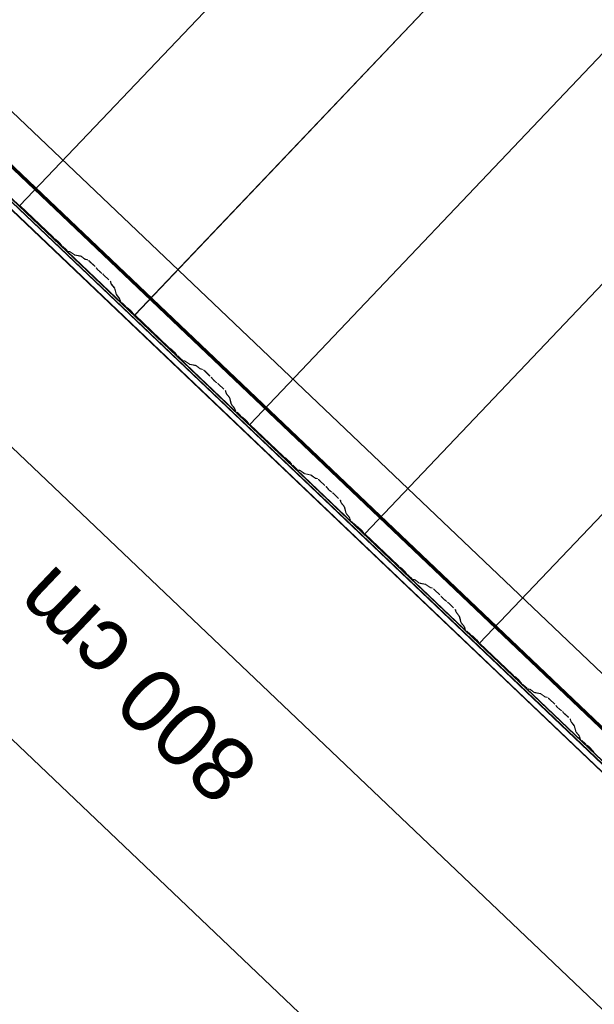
# Model space of a CAD drawing. Header units: metres. Extents: x 32343131.6 to 32343183.7, y 5699223.3 to 5699275.1.
# Tile 41 of 190: x 32343143.2 to 32343144.6, y 5699244.9 to 5699247.2. Entities that reach past the tile are written whole.
import ezdxf

# ---------------------------------------------------------------- set-up
doc = ezdxf.new("R2010")
doc.units = ezdxf.units.M
for name, color, linetype, lineweight in [('0-1', 7, 'Continuous', 5), ('A-ANNO-DIMS', 7, 'Continuous', 9), ('A-ANNO-DIMS-50', 7, 'Continuous', 9)]:
    doc.layers.add(name, color=color, linetype=linetype, lineweight=lineweight)
for name, color, linetype, lineweight, true_color in [('A-ROOF-1', 7, 'Continuous', 5, 0xcccccc), ('E-POWR-CNDT-1', 5, 'Continuous', 70, 0x0000ff), ('S-BEAM-1', 7, 'Continuous', 5, 0xcccccc)]:
    doc.layers.add(name, color=color, linetype=linetype, lineweight=lineweight, true_color=true_color)
doc.styles.add('Arial', font='arial.ttf', dxfattribs={"height": 0.15})
doc.dimstyles.new('Blitzschutz', dxfattribs={"dimscale": 0.3048, "dimtxt": 0.153039, "dimasz": 0.492126, "dimexe": 0.393701, "dimexo": 0.0625, "dimgap": 0.287073, "dimtad": 1, "dimlfac": 100, "dimrnd": 0.01, "dimdsep": 46, "dimtxsty": 'Arial', "dimblk1": 'OBLIQUE', "dimblk2": 'OBLIQUE', "dimsah": 1, "dimcen": 0.09, "dimdle": 0.393701, "dimadec": 0, "dimazin": 0, "dimtfac": 1, "dimtdec": 4, "dimtix": 1, "dimtmove": 0, "dimatfit": 3, "dimfxl": 0.393701, "dimfxlon": 1, "dimtvp": 1, "dimtfill": 1, "dimtolj": 1, "dimtzin": 0, "dimarcsym": 2})

# ---------------------------------------------------------------- blocks, each defined once
blk = doc.blocks.new('Ortgang Hochpunkt - Ortgang Hochpunkt-3544340-TGA_190_LP5_GR_DA-TGA-01_G_')
at = {"layer": 'A-ROOF-1'}
for p, q in [((89.4753, -25.0355), (54.6993, 8.0497)), ((89.3588, -25.1579), (54.5828, 7.9273)), ((54.5837, 7.9281), (89.3597, -25.1571)), ((89.4753, -25.0355), (54.8986, 7.8602)), ((69.0625, -5.8293), (63.2783, -0.3263)), ((69.0591, -5.8251), (63.2827, -0.3295)), ((69.0527, -5.8128), (63.2944, -0.3344)), ((69.0518, -5.8107), (63.2966, -0.3353))]:
    blk.add_line(p, q, dxfattribs=at)
blk = doc.blocks.new('ARC_190_LPX_FM_Stellplätze_rvt-1-TGA_190_LP5_GR_DA-TGA-01_G_')
at = {"layer": 'S-BEAM-1'}
for p, q in [((32343143.2323, 5699246.789), (32343151.4946, 5699255.4735)), ((32343143.2323, 5699246.789), (32343151.4946, 5699255.4735)), ((32343143.2324, 5699246.7891), (32343151.4946, 5699255.4736)), ((32343143.2324, 5699246.7891), (32343151.4946, 5699255.4736)), ((32343143.504, 5699246.5305), (32343151.7662, 5699255.2151)), ((32343143.504, 5699246.5305), (32343151.7662, 5699255.2151)), ((32343143.5041, 5699246.5306), (32343151.7663, 5699255.2151)), ((32343143.5041, 5699246.5306), (32343151.7663, 5699255.2151)), ((32343143.7757, 5699246.2722), (32343152.038, 5699254.9567)), ((32343143.7757, 5699246.2722), (32343152.038, 5699254.9567)), ((32343143.7757, 5699246.2721), (32343152.0379, 5699254.9566)), ((32343143.7757, 5699246.2721), (32343152.0379, 5699254.9566)), ((32343144.0473, 5699246.0136), (32343152.3096, 5699254.6981)), ((32343144.0473, 5699246.0136), (32343152.3096, 5699254.6981)), ((32343144.0474, 5699246.0137), (32343152.3097, 5699254.6982)), ((32343144.0474, 5699246.0137), (32343152.3097, 5699254.6982)), ((32343144.319, 5699245.7551), (32343152.5813, 5699254.4396)), ((32343144.319, 5699245.7551), (32343152.5813, 5699254.4396)), ((32343144.3191, 5699245.7552), (32343152.5814, 5699254.4397)), ((32343144.3191, 5699245.7552), (32343152.5814, 5699254.4397)), ((32343143.2324, 5699246.7891), (32343143.2323, 5699246.789)), ((32343143.2323, 5699246.789), (32343143.2324, 5699246.7891)), ((32343143.2323, 5699246.789), (32343143.3111, 5699246.714)), ((32343143.3112, 5699246.7141), (32343143.2324, 5699246.7891)), ((32343143.3191, 5699246.7075), (32343143.3144, 5699246.7113)), ((32343143.3151, 5699246.7105), (32343143.3198, 5699246.7067)), ((32343143.326, 5699246.7009), (32343143.33, 5699246.6963)), ((32343143.3308, 5699246.6956), (32343143.3268, 5699246.7002)), ((32343143.3337, 5699246.6925), (32343143.3412, 5699246.6854)), ((32343143.3413, 5699246.6855), (32343143.3338, 5699246.6926)), ((32343143.3504, 5699246.6808), (32343143.3459, 5699246.6817)), ((32343143.347, 5699246.6807), (32343143.3514, 5699246.6798)), ((32343143.3606, 5699246.6735), (32343143.3514, 5699246.6802)), ((32343143.3522, 5699246.6793), (32343143.3614, 5699246.6726)), ((32343143.3759, 5699246.6701), (32343143.3614, 5699246.6731)), ((32343143.3624, 5699246.672), (32343143.3769, 5699246.6691)), ((32343143.3861, 5699246.6629), (32343143.3768, 5699246.6696)), ((32343143.3777, 5699246.6686), (32343143.3869, 5699246.662)), ((32343143.3918, 5699246.6614), (32343143.3869, 5699246.6624)), ((32343143.3879, 5699246.6614), (32343143.3929, 5699246.6604)), ((32343143.3975, 5699246.6566), (32343143.4098, 5699246.6449)), ((32343143.4099, 5699246.645), (32343143.3976, 5699246.6567)), ((32343143.4132, 5699246.6413), (32343143.415, 5699246.6391)), ((32343143.416, 5699246.6383), (32343143.4142, 5699246.6405)), ((32343143.4254, 5699246.6298), (32343143.4231, 5699246.6315)), ((32343143.424, 5699246.6306), (32343143.4263, 5699246.6289)), ((32343143.43, 5699246.6257), (32343143.4423, 5699246.6139)), ((32343143.4424, 5699246.614), (32343143.4301, 5699246.6258)), ((32343143.4463, 5699246.6095), (32343143.4476, 5699246.6046)), ((32343143.4487, 5699246.6036), (32343143.4474, 5699246.6085)), ((32343143.4482, 5699246.6037), (32343143.4553, 5699246.5948)), ((32343143.4563, 5699246.594), (32343143.4492, 5699246.6029)), ((32343143.4558, 5699246.594), (32343143.4595, 5699246.5797)), ((32343143.4606, 5699246.5787), (32343143.4569, 5699246.593)), ((32343143.4601, 5699246.5788), (32343143.4672, 5699246.5699)), ((32343143.4682, 5699246.5691), (32343143.4611, 5699246.5779)), ((32343143.4677, 5699246.5691), (32343143.4688, 5699246.5647)), ((32343143.4699, 5699246.5637), (32343143.4688, 5699246.5681)), ((32343143.4738, 5699246.5592), (32343143.4814, 5699246.552)), ((32343143.4814, 5699246.5521), (32343143.4739, 5699246.5593)), ((32343143.4894, 5699246.5455), (32343143.4846, 5699246.5493)), ((32343143.4853, 5699246.5485), (32343143.4901, 5699246.5447)), ((32343143.4962, 5699246.5389), (32343143.5003, 5699246.5343)), ((32343143.5011, 5699246.5337), (32343143.4971, 5699246.5382)), ((32343143.5041, 5699246.5306), (32343143.504, 5699246.5305)), ((32343143.504, 5699246.5305), (32343143.5041, 5699246.5306)), ((32343143.504, 5699246.5305), (32343143.5828, 5699246.4555)), ((32343143.5829, 5699246.4556), (32343143.5041, 5699246.5306)), ((32343143.5908, 5699246.449), (32343143.5861, 5699246.4528)), ((32343143.5868, 5699246.452), (32343143.5915, 5699246.4482)), ((32343143.5977, 5699246.4424), (32343143.6017, 5699246.4378)), ((32343143.6025, 5699246.4372), (32343143.5985, 5699246.4417)), ((32343143.6054, 5699246.434), (32343143.6129, 5699246.4269)), ((32343143.613, 5699246.427), (32343143.6055, 5699246.4341)), ((32343143.6221, 5699246.4223), (32343143.6176, 5699246.4232)), ((32343143.6187, 5699246.4222), (32343143.6231, 5699246.4213)), ((32343143.6323, 5699246.4151), (32343143.6231, 5699246.4217)), ((32343143.6239, 5699246.4208), (32343143.6331, 5699246.4142)), ((32343143.6475, 5699246.4117), (32343143.6331, 5699246.4146)), ((32343143.6341, 5699246.4136), (32343143.6486, 5699246.4106)), ((32343143.6577, 5699246.4044), (32343143.6485, 5699246.4111)), ((32343143.6494, 5699246.4102), (32343143.6586, 5699246.4035)), ((32343143.6635, 5699246.403), (32343143.6585, 5699246.404)), ((32343143.6596, 5699246.4029), (32343143.6645, 5699246.4019)), ((32343143.6816, 5699246.3865), (32343143.6692, 5699246.3983)), ((32343143.6692, 5699246.3982), (32343143.6815, 5699246.3864)), ((32343143.6849, 5699246.3829), (32343143.6867, 5699246.3807)), ((32343143.6877, 5699246.3799), (32343143.6859, 5699246.3821)), ((32343143.6971, 5699246.3713), (32343143.6948, 5699246.373)), ((32343143.6957, 5699246.3721), (32343143.698, 5699246.3704)), ((32343143.7017, 5699246.3672), (32343143.714, 5699246.3555)), ((32343143.7141, 5699246.3556), (32343143.7018, 5699246.3673)), ((32343143.718, 5699246.351), (32343143.7193, 5699246.3462)), ((32343143.7204, 5699246.3451), (32343143.7191, 5699246.35)), ((32343143.7199, 5699246.3452), (32343143.727, 5699246.3363)), ((32343143.728, 5699246.3355), (32343143.7209, 5699246.3444)), ((32343143.7275, 5699246.3356), (32343143.7312, 5699246.3213)), ((32343143.7323, 5699246.3202), (32343143.7286, 5699246.3345)), ((32343143.7318, 5699246.3203), (32343143.7389, 5699246.3114)), ((32343143.7399, 5699246.3106), (32343143.7328, 5699246.3195)), ((32343143.7394, 5699246.3106), (32343143.7405, 5699246.3062)), ((32343143.7416, 5699246.3052), (32343143.7405, 5699246.3096)), ((32343143.7455, 5699246.3007), (32343143.753, 5699246.2936)), ((32343143.7531, 5699246.2937), (32343143.7456, 5699246.3008)), ((32343143.7611, 5699246.2871), (32343143.7563, 5699246.2909)), ((32343143.757, 5699246.2901), (32343143.7618, 5699246.2863)), ((32343143.7679, 5699246.2804), (32343143.7719, 5699246.2758)), ((32343143.7728, 5699246.2752), (32343143.7687, 5699246.2797)), ((32343143.8546, 5699246.1972), (32343143.7757, 5699246.2722)), ((32343143.7757, 5699246.2722), (32343143.7757, 5699246.2721)), ((32343143.7757, 5699246.2721), (32343143.7757, 5699246.2722)), ((32343143.7757, 5699246.2721), (32343143.8545, 5699246.1971)), ((32343143.8625, 5699246.1906), (32343143.8577, 5699246.1944)), ((32343143.8584, 5699246.1936), (32343143.8632, 5699246.1898)), ((32343143.8693, 5699246.1839), (32343143.8734, 5699246.1794)), ((32343143.8742, 5699246.1787), (32343143.8702, 5699246.1833)), ((32343143.8771, 5699246.1756), (32343143.8846, 5699246.1684)), ((32343143.8847, 5699246.1685), (32343143.8772, 5699246.1757)), ((32343143.8938, 5699246.1638), (32343143.8893, 5699246.1647)), ((32343143.8904, 5699246.1637), (32343143.8948, 5699246.1628)), ((32343143.904, 5699246.1566), (32343143.8947, 5699246.1633)), ((32343143.8956, 5699246.1623), (32343143.9048, 5699246.1557)), ((32343143.9192, 5699246.1532), (32343143.9048, 5699246.1561)), ((32343143.9058, 5699246.1551), (32343143.9203, 5699246.1522)), ((32343143.9294, 5699246.146), (32343143.9202, 5699246.1526)), ((32343143.9211, 5699246.1517), (32343143.9303, 5699246.145)), ((32343143.9352, 5699246.1445), (32343143.9302, 5699246.1455)), ((32343143.9313, 5699246.1444), (32343143.9362, 5699246.1434)), ((32343143.9408, 5699246.1397), (32343143.9532, 5699246.128)), ((32343143.9533, 5699246.128), (32343143.9409, 5699246.1398)), ((32343143.9566, 5699246.1244), (32343143.9584, 5699246.1222)), ((32343143.9593, 5699246.1214), (32343143.9575, 5699246.1236)), ((32343143.9688, 5699246.1129), (32343143.9665, 5699246.1145)), ((32343143.9674, 5699246.1136), (32343143.9696, 5699246.112)), ((32343143.9734, 5699246.1087), (32343143.9857, 5699246.097)), ((32343143.9858, 5699246.0971), (32343143.9735, 5699246.1088)), ((32343143.9897, 5699246.0926), (32343143.991, 5699246.0877)), ((32343143.992, 5699246.0867), (32343143.9908, 5699246.0916)), ((32343143.9916, 5699246.0867), (32343143.9987, 5699246.0778)), ((32343143.9997, 5699246.077), (32343143.9926, 5699246.0859)), ((32343143.9992, 5699246.0771), (32343144.0029, 5699246.0628)), ((32343144.0039, 5699246.0618), (32343144.0003, 5699246.0761)), ((32343144.0035, 5699246.0618), (32343144.0106, 5699246.0529)), ((32343144.0116, 5699246.0521), (32343144.0044, 5699246.061)), ((32343144.0111, 5699246.0522), (32343144.0122, 5699246.0478)), ((32343144.0133, 5699246.0468), (32343144.0122, 5699246.0512)), ((32343144.0172, 5699246.0422), (32343144.0247, 5699246.0351)), ((32343144.0248, 5699246.0352), (32343144.0173, 5699246.0423)), ((32343144.0328, 5699246.0286), (32343144.028, 5699246.0324)), ((32343144.0287, 5699246.0316), (32343144.0335, 5699246.0278)), ((32343144.0396, 5699246.0219), (32343144.0436, 5699246.0174)), ((32343144.0445, 5699246.0167), (32343144.0404, 5699246.0213)), ((32343144.0474, 5699246.0137), (32343144.0473, 5699246.0136)), ((32343144.0473, 5699246.0136), (32343144.0474, 5699246.0137)), ((32343144.0473, 5699246.0136), (32343144.1262, 5699245.9386)), ((32343144.1263, 5699245.9387), (32343144.0474, 5699246.0137)), ((32343144.1342, 5699245.9321), (32343144.1294, 5699245.9359)), ((32343144.1301, 5699245.9351), (32343144.1349, 5699245.9313)), ((32343144.141, 5699245.9254), (32343144.1451, 5699245.9209)), ((32343144.1459, 5699245.9202), (32343144.1419, 5699245.9248)), ((32343144.1488, 5699245.9171), (32343144.1563, 5699245.9099)), ((32343144.1564, 5699245.91), (32343144.1489, 5699245.9172)), ((32343144.1654, 5699245.9054), (32343144.161, 5699245.9063)), ((32343144.1621, 5699245.9052), (32343144.1665, 5699245.9043)), ((32343144.1756, 5699245.8981), (32343144.1664, 5699245.9048)), ((32343144.1673, 5699245.9039), (32343144.1765, 5699245.8972)), ((32343144.1909, 5699245.8947), (32343144.1764, 5699245.8976)), ((32343144.1775, 5699245.8966), (32343144.192, 5699245.8937)), ((32343144.2011, 5699245.8875), (32343144.1919, 5699245.8941)), ((32343144.1928, 5699245.8932), (32343144.202, 5699245.8866)), ((32343144.2069, 5699245.886), (32343144.2019, 5699245.887)), ((32343144.203, 5699245.886), (32343144.2079, 5699245.885)), ((32343144.2125, 5699245.8812), (32343144.2249, 5699245.8695)), ((32343144.2249, 5699245.8696), (32343144.2126, 5699245.8813)), ((32343144.2283, 5699245.8659), (32343144.2301, 5699245.8637)), ((32343144.231, 5699245.8629), (32343144.2292, 5699245.8651)), ((32343144.2405, 5699245.8544), (32343144.2382, 5699245.8561)), ((32343144.2391, 5699245.8552), (32343144.2413, 5699245.8535)), ((32343144.2451, 5699245.8502), (32343144.2574, 5699245.8385)), ((32343144.2575, 5699245.8386), (32343144.2452, 5699245.8503)), ((32343144.2614, 5699245.8341), (32343144.2626, 5699245.8292)), ((32343144.2637, 5699245.8282), (32343144.2625, 5699245.8331)), ((32343144.2633, 5699245.8282), (32343144.2704, 5699245.8194)), ((32343144.2713, 5699245.8186), (32343144.2642, 5699245.8274)), ((32343144.2709, 5699245.8186), (32343144.2745, 5699245.8043)), ((32343144.2756, 5699245.8033), (32343144.272, 5699245.8176)), ((32343144.2752, 5699245.8033), (32343144.2823, 5699245.7945)), ((32343144.2832, 5699245.7936), (32343144.2761, 5699245.8025)), ((32343144.2828, 5699245.7937), (32343144.2839, 5699245.7893)), ((32343144.285, 5699245.7883), (32343144.2839, 5699245.7927)), ((32343144.2889, 5699245.7838), (32343144.2964, 5699245.7766)), ((32343144.2965, 5699245.7767), (32343144.289, 5699245.7839)), ((32343144.3044, 5699245.7701), (32343144.2997, 5699245.7739)), ((32343144.3004, 5699245.7731), (32343144.3051, 5699245.7693)), ((32343144.3113, 5699245.7635), (32343144.3153, 5699245.7589)), ((32343144.3162, 5699245.7582), (32343144.3121, 5699245.7628)), ((32343144.3191, 5699245.7552), (32343144.319, 5699245.7551)), ((32343144.319, 5699245.7551), (32343144.3191, 5699245.7552)), ((32343144.319, 5699245.7551), (32343144.3978, 5699245.6801)), ((32343144.3979, 5699245.6802), (32343144.3191, 5699245.7552)), ((32343144.4059, 5699245.6736), (32343144.4011, 5699245.6774)), ((32343144.4018, 5699245.6766), (32343144.4066, 5699245.6728)), ((32343144.4127, 5699245.667), (32343144.4167, 5699245.6624)), ((32343144.4176, 5699245.6617), (32343144.4136, 5699245.6663)), ((32343144.4281, 5699245.6515), (32343144.4205, 5699245.6587)), ((32343144.4205, 5699245.6586), (32343144.428, 5699245.6515)), ((32343144.4371, 5699245.6469), (32343144.4327, 5699245.6478)), ((32343144.4337, 5699245.6467), (32343144.4382, 5699245.6458)), ((32343144.4473, 5699245.6396), (32343144.4381, 5699245.6463)), ((32343144.439, 5699245.6454), (32343144.4482, 5699245.6387)), ((32343144.4626, 5699245.6362), (32343144.4481, 5699245.6392)), ((32343144.4492, 5699245.6381), (32343144.4637, 5699245.6352)), ((32343144.4728, 5699245.629), (32343144.4636, 5699245.6357)), ((32343144.4645, 5699245.6347), (32343144.4737, 5699245.6281)), ((32343144.4785, 5699245.6275), (32343144.4736, 5699245.6285)), ((32343144.4747, 5699245.6275), (32343144.4796, 5699245.6265)), ((32343144.4842, 5699245.6227), (32343144.4965, 5699245.611)), ((32343144.4966, 5699245.6111), (32343144.4843, 5699245.6228)), ((32343144.5, 5699245.6074), (32343144.5018, 5699245.6052)), ((32343144.5027, 5699245.6044), (32343144.5009, 5699245.6066)), ((32343144.5122, 5699245.5959), (32343144.5099, 5699245.5976)), ((32343144.5107, 5699245.5967), (32343144.513, 5699245.595)), ((32343144.5168, 5699245.5918), (32343144.5291, 5699245.58)), ((32343144.5292, 5699245.5801), (32343144.5169, 5699245.5918)), ((32343144.5331, 5699245.5756), (32343144.5343, 5699245.5707)), ((32343144.5354, 5699245.5697), (32343144.5342, 5699245.5746)), ((32343144.535, 5699245.5698), (32343144.5421, 5699245.5609)), ((32343144.543, 5699245.5601), (32343144.5359, 5699245.5689)), ((32343144.5426, 5699245.5601), (32343144.5462, 5699245.5458)), ((32343144.5473, 5699245.5448), (32343144.5437, 5699245.5591)), ((32343144.5469, 5699245.5449), (32343144.554, 5699245.536)), ((32343144.5549, 5699245.5352), (32343144.5478, 5699245.544)), ((32343144.5545, 5699245.5352), (32343144.5556, 5699245.5308)), ((32343144.5567, 5699245.5298), (32343144.5556, 5699245.5342)), ((32343144.5606, 5699245.5253), (32343144.5681, 5699245.5181)), ((32343144.5682, 5699245.5182), (32343144.5607, 5699245.5254)), ((32343144.5761, 5699245.5116), (32343144.5714, 5699245.5154)), ((32343144.5721, 5699245.5146), (32343144.5768, 5699245.5108)), ((32343144.583, 5699245.505), (32343144.587, 5699245.5004)), ((32343144.5878, 5699245.4998), (32343144.5838, 5699245.5043))]:
    blk.add_line(p, q, dxfattribs=at)
for centre, major_axis, ratio, start_param, end_param in [((32343143.3115, 5699246.7145), (-0.00543, 0.00517), 0.087156, 1.570796, 2.3553), ((32343143.3115, 5699246.7145), (-0.00435, 0.00414), 0.087155, 1.570796, 2.355303), ((32343143.3226, 5699246.7035), (-0.00543, 0.00517), 0.087156, 3.927883, 5.496897), ((32343143.3226, 5699246.7035), (-0.00435, 0.00414), 0.087156, 3.927882, 5.496895), ((32343143.3342, 5699246.693), (-0.00543, 0.00517), 0.087155, 0.786291, 1.570797), ((32343143.3342, 5699246.693), (-0.00435, 0.00414), 0.087155, 0.786294, 1.570797), ((32343143.3417, 5699246.6858), (-0.00543, 0.00517), 0.087156, 1.570796, 3.003603), ((32343143.3417, 5699246.6858), (-0.00435, 0.00414), 0.087156, 1.570796, 3.003604), ((32343143.3557, 5699246.6756), (-0.00543, 0.00517), 0.087155, 5.711274, 6.145198), ((32343143.3557, 5699246.6756), (-0.00435, 0.00414), 0.087156, 5.711273, 6.145196), ((32343143.3571, 5699246.6772), (-0.00435, 0.00414), 0.087156, 2.56968, 3.003603), ((32343143.3571, 5699246.6772), (-0.00543, 0.00517), 0.087156, 2.569681, 3.003601), ((32343143.3812, 5699246.665), (-0.00543, 0.00517), 0.087155, 5.711273, 6.145198), ((32343143.3812, 5699246.665), (-0.00435, 0.00414), 0.087156, 5.711273, 6.145196), ((32343143.3826, 5699246.6666), (-0.00435, 0.00414), 0.087156, 2.569684, 3.003603), ((32343143.3826, 5699246.6666), (-0.00543, 0.00517), 0.087156, 2.569681, 3.003599), ((32343143.3971, 5699246.6563), (-0.00543, 0.00517), 0.087156, 4.712389, 6.145199), ((32343143.3971, 5699246.6563), (-0.00435, 0.00414), 0.087156, 4.712389, 6.145196), ((32343143.4094, 5699246.6445), (-0.00435, 0.00414), 0.087156, 3.741013, 4.712389), ((32343143.4094, 5699246.6445), (-0.00543, 0.00517), 0.087156, 3.74101, 4.712389), ((32343143.4198, 5699246.6351), (-0.00543, 0.00517), 0.087156, 0.599417, 2.542173), ((32343143.4198, 5699246.6351), (-0.00435, 0.00414), 0.087156, 0.599418, 2.542175), ((32343143.4297, 5699246.6253), (-0.00543, 0.00517), 0.087156, 4.712389, 5.683766), ((32343143.4297, 5699246.6253), (-0.00435, 0.00414), 0.087156, 4.712389, 5.683768), ((32343143.442, 5699246.6136), (-0.00435, 0.00414), 0.087155, 3.279583, 4.71239), ((32343143.442, 5699246.6136), (-0.00543, 0.00517), 0.087156, 3.279581, 4.71239), ((32343143.453, 5699246.5996), (-0.00543, 0.00517), 0.087156, 0.137989, 0.57191), ((32343143.453, 5699246.5996), (-0.00435, 0.00414), 0.087156, 0.137986, 0.571912), ((32343143.4515, 5699246.5981), (-0.00435, 0.00414), 0.087156, 3.279584, 3.713505), ((32343143.4515, 5699246.5981), (-0.00543, 0.00517), 0.087156, 3.279581, 3.713508), ((32343143.4649, 5699246.5747), (-0.00543, 0.00517), 0.087156, 0.137989, 0.571913), ((32343143.4649, 5699246.5747), (-0.00435, 0.00414), 0.087156, 0.137986, 0.571912), ((32343143.4634, 5699246.5732), (-0.00435, 0.00414), 0.087155, 3.279587, 3.713505), ((32343143.4634, 5699246.5732), (-0.00543, 0.00517), 0.087156, 3.279581, 3.713503), ((32343143.4743, 5699246.5597), (-0.00543, 0.00517), 0.087156, 0.137989, 1.570796), ((32343143.4743, 5699246.5597), (-0.00435, 0.00414), 0.087155, 0.137984, 1.570797), ((32343143.4818, 5699246.5525), (-0.00435, 0.00414), 0.087157, 1.570796, 2.355302), ((32343143.4818, 5699246.5525), (-0.00543, 0.00517), 0.087156, 1.570796, 2.355303), ((32343143.4929, 5699246.5415), (-0.00543, 0.00517), 0.087155, 3.927883, 5.496893), ((32343143.4929, 5699246.5415), (-0.00435, 0.00414), 0.087156, 3.927884, 5.496895), ((32343143.5044, 5699246.531), (-0.00543, 0.00517), 0.087155, 0.78629, 1.570797), ((32343143.5044, 5699246.531), (-0.00435, 0.00414), 0.087156, 0.786295, 1.570797), ((32343143.5832, 5699246.456), (-0.00543, 0.00517), 0.087156, 1.570796, 2.355301), ((32343143.5832, 5699246.456), (-0.00435, 0.00414), 0.087155, 1.570796, 2.355303), ((32343143.5943, 5699246.445), (-0.00543, 0.00517), 0.087156, 3.927883, 5.496896), ((32343143.5943, 5699246.445), (-0.00435, 0.00414), 0.087156, 3.927882, 5.496895), ((32343143.6058, 5699246.4345), (-0.00543, 0.00517), 0.087156, 0.78629, 1.570796), ((32343143.6058, 5699246.4345), (-0.00435, 0.00414), 0.087156, 0.786294, 1.570797), ((32343143.6134, 5699246.4274), (-0.00543, 0.00517), 0.087156, 1.570796, 3.003604), ((32343143.6134, 5699246.4274), (-0.00435, 0.00414), 0.087156, 1.570796, 3.003604), ((32343143.6274, 5699246.4171), (-0.00543, 0.00517), 0.087156, 5.711273, 6.145201), ((32343143.6274, 5699246.4171), (-0.00435, 0.00414), 0.087156, 5.711272, 6.145196), ((32343143.6288, 5699246.4188), (-0.00435, 0.00414), 0.087156, 2.569679, 3.003604), ((32343143.6288, 5699246.4188), (-0.00543, 0.00517), 0.087156, 2.569681, 3.003604), ((32343143.6529, 5699246.4065), (-0.00543, 0.00517), 0.087156, 5.711273, 6.145201), ((32343143.6529, 5699246.4065), (-0.00435, 0.00414), 0.087156, 5.711268, 6.145196), ((32343143.6543, 5699246.4081), (-0.00435, 0.00414), 0.087156, 2.56968, 3.003604), ((32343143.6543, 5699246.4081), (-0.00543, 0.00517), 0.087156, 2.569681, 3.003603), ((32343143.6688, 5699246.3978), (-0.00543, 0.00517), 0.087156, 4.712389, 6.1452), ((32343143.6688, 5699246.3978), (-0.00435, 0.00414), 0.087156, 4.712389, 6.145197), ((32343143.6811, 5699246.3861), (-0.00435, 0.00414), 0.087156, 3.741014, 4.712389), ((32343143.6811, 5699246.3861), (-0.00543, 0.00517), 0.087156, 3.74101, 4.712389), ((32343143.6914, 5699246.3767), (-0.00543, 0.00517), 0.087156, 0.599417, 2.542175), ((32343143.6914, 5699246.3767), (-0.00435, 0.00414), 0.087156, 0.599418, 2.542175), ((32343143.7013, 5699246.3668), (-0.00543, 0.00517), 0.087156, 4.712389, 5.683766), ((32343143.7013, 5699246.3668), (-0.00435, 0.00414), 0.087155, 4.712389, 5.683769), ((32343143.7137, 5699246.3551), (-0.00435, 0.00414), 0.087156, 3.279576, 4.712389), ((32343143.7137, 5699246.3551), (-0.00543, 0.00517), 0.087156, 3.279581, 4.71239), ((32343143.7247, 5699246.3411), (-0.00543, 0.00517), 0.087156, 0.137988, 0.571907), ((32343143.7247, 5699246.3411), (-0.00435, 0.00414), 0.087155, 0.137988, 0.571913), ((32343143.7232, 5699246.3396), (-0.00435, 0.00414), 0.087156, 3.279585, 3.713505), ((32343143.7232, 5699246.3396), (-0.00543, 0.00517), 0.087156, 3.279581, 3.713508), ((32343143.7366, 5699246.3162), (-0.00543, 0.00517), 0.087156, 0.137989, 0.571913), ((32343143.7366, 5699246.3162), (-0.00435, 0.00414), 0.087156, 0.137989, 0.571912), ((32343143.7351, 5699246.3147), (-0.00435, 0.00414), 0.087156, 3.279584, 3.713505), ((32343143.7351, 5699246.3147), (-0.00543, 0.00517), 0.087156, 3.279581, 3.713505), ((32343143.746, 5699246.3012), (-0.00543, 0.00517), 0.087156, 0.137989, 1.570797), ((32343143.746, 5699246.3012), (-0.00435, 0.00414), 0.087155, 0.137992, 1.570797), ((32343143.7535, 5699246.294), (-0.00543, 0.00517), 0.087156, 1.570796, 2.355301), ((32343143.7535, 5699246.294), (-0.00435, 0.00414), 0.087156, 1.570796, 2.355303), ((32343143.7646, 5699246.2831), (-0.00543, 0.00517), 0.087155, 3.927883, 5.496896), ((32343143.7646, 5699246.2831), (-0.00435, 0.00414), 0.087156, 3.927884, 5.496895), ((32343143.7761, 5699246.2725), (-0.00543, 0.00517), 0.087155, 0.78629, 1.570797), ((32343143.7761, 5699246.2725), (-0.00435, 0.00414), 0.087155, 0.786293, 1.570797), ((32343143.8549, 5699246.1975), (-0.00543, 0.00517), 0.087156, 1.570796, 2.355299), ((32343143.8549, 5699246.1975), (-0.00435, 0.00414), 0.087155, 1.570796, 2.355303), ((32343143.866, 5699246.1866), (-0.00543, 0.00517), 0.087156, 3.927883, 5.496895), ((32343143.866, 5699246.1866), (-0.00435, 0.00414), 0.087156, 3.92788, 5.496895), ((32343143.8775, 5699246.176), (-0.00543, 0.00517), 0.087156, 0.78629, 1.570796), ((32343143.8775, 5699246.176), (-0.00435, 0.00414), 0.087156, 0.786294, 1.570797), ((32343143.885, 5699246.1689), (-0.00543, 0.00517), 0.087156, 1.570796, 3.003604), ((32343143.885, 5699246.1689), (-0.00435, 0.00414), 0.087156, 1.570796, 3.003604), ((32343143.8991, 5699246.1586), (-0.00543, 0.00517), 0.087156, 5.711273, 6.145202), ((32343143.8991, 5699246.1586), (-0.00435, 0.00414), 0.087155, 5.711265, 6.145197), ((32343143.9005, 5699246.1603), (-0.00435, 0.00414), 0.087155, 2.569678, 3.003604), ((32343143.9005, 5699246.1603), (-0.00543, 0.00517), 0.087156, 2.569681, 3.003603), ((32343143.9245, 5699246.148), (-0.00543, 0.00517), 0.087156, 5.711273, 6.145202), ((32343143.9245, 5699246.148), (-0.00435, 0.00414), 0.087155, 5.711266, 6.145197), ((32343143.926, 5699246.1496), (-0.00435, 0.00414), 0.087156, 2.569678, 3.003604), ((32343143.926, 5699246.1496), (-0.00543, 0.00517), 0.087156, 2.56968, 3.003603), ((32343143.9405, 5699246.1393), (-0.00543, 0.00517), 0.087155, 4.712389, 6.1452), ((32343143.9405, 5699246.1393), (-0.00435, 0.00414), 0.087155, 4.71239, 6.145197), ((32343143.9528, 5699246.1276), (-0.00435, 0.00414), 0.087156, 3.741012, 4.712389), ((32343143.9528, 5699246.1276), (-0.00543, 0.00517), 0.087156, 3.74101, 4.712389), ((32343143.9631, 5699246.1182), (-0.00543, 0.00517), 0.087156, 0.599417, 2.542179), ((32343143.9631, 5699246.1182), (-0.00435, 0.00414), 0.087156, 0.599417, 2.542175), ((32343143.973, 5699246.1083), (-0.00543, 0.00517), 0.087156, 4.712389, 5.683766), ((32343143.973, 5699246.1083), (-0.00435, 0.00414), 0.087155, 4.712389, 5.683769), ((32343143.9854, 5699246.0966), (-0.00435, 0.00414), 0.087156, 3.279576, 4.712389), ((32343143.9854, 5699246.0966), (-0.00543, 0.00517), 0.087156, 3.279582, 4.712389), ((32343143.9964, 5699246.0826), (-0.00543, 0.00517), 0.087156, 0.137988, 0.571912), ((32343143.9964, 5699246.0826), (-0.00435, 0.00414), 0.087155, 0.137989, 0.571912), ((32343143.9948, 5699246.0811), (-0.00435, 0.00414), 0.087156, 3.279583, 3.713505), ((32343143.9948, 5699246.0811), (-0.00543, 0.00517), 0.087156, 3.279581, 3.713507), ((32343144.0083, 5699246.0577), (-0.00543, 0.00517), 0.087155, 0.137989, 0.571914), ((32343144.0083, 5699246.0577), (-0.00435, 0.00414), 0.087156, 0.13799, 0.571912), ((32343144.0067, 5699246.0562), (-0.00435, 0.00414), 0.087156, 3.279585, 3.713505), ((32343144.0067, 5699246.0562), (-0.00543, 0.00517), 0.087156, 3.279581, 3.713506), ((32343144.0177, 5699246.0427), (-0.00543, 0.00517), 0.087156, 0.137989, 1.570797), ((32343144.0177, 5699246.0427), (-0.00435, 0.00414), 0.087155, 0.137994, 1.570797), ((32343144.0252, 5699246.0356), (-0.00543, 0.00517), 0.087156, 1.570796, 2.355301), ((32343144.0252, 5699246.0356), (-0.00435, 0.00414), 0.087156, 1.570796, 2.355303), ((32343144.0363, 5699246.0246), (-0.00543, 0.00517), 0.087156, 3.927882, 5.496895), ((32343144.0363, 5699246.0246), (-0.00435, 0.00414), 0.087156, 3.927882, 5.496895), ((32343144.0478, 5699246.0141), (-0.00543, 0.00517), 0.087156, 0.78629, 1.570796), ((32343144.0478, 5699246.0141), (-0.00435, 0.00414), 0.087156, 0.786291, 1.570796), ((32343144.1266, 5699245.9391), (-0.00543, 0.00517), 0.087156, 1.570797, 2.355302), ((32343144.1266, 5699245.9391), (-0.00435, 0.00414), 0.087155, 1.570797, 2.355303), ((32343144.1377, 5699245.9281), (-0.00543, 0.00517), 0.087156, 3.927883, 5.496897), ((32343144.1377, 5699245.9281), (-0.00435, 0.00414), 0.087155, 3.927883, 5.496896), ((32343144.1492, 5699245.9176), (-0.00543, 0.00517), 0.087156, 0.786289, 1.570796), ((32343144.1492, 5699245.9176), (-0.00435, 0.00414), 0.087156, 0.786288, 1.570796), ((32343144.1567, 5699245.9104), (-0.00543, 0.00517), 0.087156, 1.570796, 3.003603), ((32343144.1567, 5699245.9104), (-0.00435, 0.00414), 0.087156, 1.570796, 3.003604), ((32343144.1708, 5699245.9002), (-0.00543, 0.00517), 0.087156, 5.711273, 6.145194), ((32343144.1708, 5699245.9002), (-0.00435, 0.00414), 0.087155, 5.711276, 6.145197), ((32343144.1722, 5699245.9018), (-0.00435, 0.00414), 0.087155, 2.569679, 3.003604), ((32343144.1722, 5699245.9018), (-0.00543, 0.00517), 0.087156, 2.569681, 3.003603), ((32343144.1962, 5699245.8895), (-0.00543, 0.00517), 0.087156, 5.711273, 6.145194), ((32343144.1962, 5699245.8895), (-0.00435, 0.00414), 0.087156, 5.711276, 6.145197), ((32343144.1977, 5699245.8912), (-0.00435, 0.00414), 0.087155, 2.569679, 3.003604), ((32343144.1977, 5699245.8912), (-0.00543, 0.00517), 0.087156, 2.569681, 3.003603), ((32343144.2122, 5699245.8808), (-0.00543, 0.00517), 0.087155, 4.712389, 6.145192), ((32343144.2122, 5699245.8808), (-0.00435, 0.00414), 0.087155, 4.71239, 6.145197), ((32343144.2245, 5699245.8691), (-0.00435, 0.00414), 0.087155, 3.741009, 4.71239), ((32343144.2245, 5699245.8691), (-0.00543, 0.00517), 0.087155, 3.74101, 4.712389), ((32343144.2348, 5699245.8597), (-0.00543, 0.00517), 0.087156, 0.599418, 2.542177), ((32343144.2348, 5699245.8597), (-0.00435, 0.00414), 0.087156, 0.599417, 2.542176), ((32343144.2447, 5699245.8499), (-0.00543, 0.00517), 0.087156, 4.712389, 5.683768), ((32343144.2447, 5699245.8499), (-0.00435, 0.00414), 0.087156, 4.712389, 5.683768), ((32343144.257, 5699245.8381), (-0.00435, 0.00414), 0.087156, 3.279579, 4.712389), ((32343144.257, 5699245.8381), (-0.00543, 0.00517), 0.087156, 3.279581, 4.712389), ((32343144.2681, 5699245.8241), (-0.00543, 0.00517), 0.087156, 0.137989, 0.571916), ((32343144.2681, 5699245.8241), (-0.00435, 0.00414), 0.087155, 0.137992, 0.571912), ((32343144.2665, 5699245.8226), (-0.00435, 0.00414), 0.087155, 3.279582, 3.713505), ((32343144.2665, 5699245.8226), (-0.00543, 0.00517), 0.087156, 3.279581, 3.713507), ((32343144.28, 5699245.7992), (-0.00543, 0.00517), 0.087156, 0.137989, 0.571913), ((32343144.28, 5699245.7992), (-0.00435, 0.00414), 0.087156, 0.137985, 0.571912), ((32343144.2784, 5699245.7977), (-0.00435, 0.00414), 0.087156, 3.279579, 3.713504), ((32343144.2784, 5699245.7977), (-0.00543, 0.00517), 0.087155, 3.279582, 3.713507), ((32343144.2894, 5699245.7842), (-0.00543, 0.00517), 0.087155, 0.13799, 1.570797), ((32343144.2894, 5699245.7842), (-0.00435, 0.00414), 0.087155, 0.137995, 1.570797), ((32343144.2969, 5699245.7771), (-0.00543, 0.00517), 0.087156, 1.570796, 2.355302), ((32343144.2969, 5699245.7771), (-0.00435, 0.00414), 0.087156, 1.570796, 2.355303), ((32343144.308, 5699245.7661), (-0.00543, 0.00517), 0.087156, 3.927882, 5.496896), ((32343144.308, 5699245.7661), (-0.00435, 0.00414), 0.087156, 3.927881, 5.496895), ((32343144.3195, 5699245.7556), (-0.00543, 0.00517), 0.087156, 0.78629, 1.570796), ((32343144.3195, 5699245.7556), (-0.00435, 0.00414), 0.087156, 0.786289, 1.570796), ((32343144.3983, 5699245.6806), (-0.00543, 0.00517), 0.087156, 1.570796, 2.355303), ((32343144.3983, 5699245.6806), (-0.00435, 0.00414), 0.087156, 1.570796, 2.355302), ((32343144.4094, 5699245.6696), (-0.00543, 0.00517), 0.087156, 3.927883, 5.496896), ((32343144.4094, 5699245.6696), (-0.00435, 0.00414), 0.087155, 3.927882, 5.496896), ((32343144.4209, 5699245.6591), (-0.00543, 0.00517), 0.087156, 0.78629, 1.570796), ((32343144.4209, 5699245.6591), (-0.00435, 0.00414), 0.087156, 0.786288, 1.570796), ((32343144.4284, 5699245.6519), (-0.00543, 0.00517), 0.087156, 1.570797, 3.003603), ((32343144.4284, 5699245.6519), (-0.00435, 0.00414), 0.087156, 1.570797, 3.003604), ((32343144.4424, 5699245.6417), (-0.00543, 0.00517), 0.087156, 5.711273, 6.145194), ((32343144.4424, 5699245.6417), (-0.00435, 0.00414), 0.087155, 5.711276, 6.145197), ((32343144.4439, 5699245.6433), (-0.00435, 0.00414), 0.087156, 2.569678, 3.003604), ((32343144.4439, 5699245.6433), (-0.00543, 0.00517), 0.087156, 2.569681, 3.003609), ((32343144.4679, 5699245.6311), (-0.00543, 0.00517), 0.087156, 5.711273, 6.145194), ((32343144.4679, 5699245.6311), (-0.00435, 0.00414), 0.087155, 5.711275, 6.145197), ((32343144.4693, 5699245.6327), (-0.00435, 0.00414), 0.087155, 2.569673, 3.003604), ((32343144.4693, 5699245.6327), (-0.00543, 0.00517), 0.087156, 2.569681, 3.003607), ((32343144.4839, 5699245.6223), (-0.00543, 0.00517), 0.087155, 4.712389, 6.145195), ((32343144.4839, 5699245.6223), (-0.00435, 0.00414), 0.087156, 4.71239, 6.145197), ((32343144.4962, 5699245.6106), (-0.00435, 0.00414), 0.087156, 3.741005, 4.712389), ((32343144.4962, 5699245.6106), (-0.00543, 0.00517), 0.087155, 3.74101, 4.712389), ((32343144.5065, 5699245.6012), (-0.00543, 0.00517), 0.087155, 0.599417, 2.542177), ((32343144.5065, 5699245.6012), (-0.00435, 0.00414), 0.087155, 0.599416, 2.542176), ((32343144.5164, 5699245.5914), (-0.00543, 0.00517), 0.087156, 4.712389, 5.683774), ((32343144.5164, 5699245.5914), (-0.00435, 0.00414), 0.087156, 4.712389, 5.683768), ((32343144.5287, 5699245.5797), (-0.00435, 0.00414), 0.087156, 3.279581, 4.712389), ((32343144.5287, 5699245.5797), (-0.00543, 0.00517), 0.087156, 3.279581, 4.712389), ((32343144.5398, 5699245.5657), (-0.00543, 0.00517), 0.087156, 0.137989, 0.571916), ((32343144.5398, 5699245.5657), (-0.00435, 0.00414), 0.087156, 0.137993, 0.571912), ((32343144.5382, 5699245.5642), (-0.00435, 0.00414), 0.087155, 3.27958, 3.713505), ((32343144.5382, 5699245.5642), (-0.00543, 0.00517), 0.087156, 3.279581, 3.713502), ((32343144.5517, 5699245.5408), (-0.00543, 0.00517), 0.087156, 0.137989, 0.571913), ((32343144.5517, 5699245.5408), (-0.00435, 0.00414), 0.087156, 0.137991, 0.571912), ((32343144.5501, 5699245.5393), (-0.00435, 0.00414), 0.087156, 3.279581, 3.713504), ((32343144.5501, 5699245.5393), (-0.00543, 0.00517), 0.087156, 3.279582, 3.713504), ((32343144.561, 5699245.5258), (-0.00543, 0.00517), 0.087156, 0.137989, 1.570796), ((32343144.561, 5699245.5258), (-0.00435, 0.00414), 0.087156, 0.137992, 1.570796), ((32343144.5686, 5699245.5186), (-0.00543, 0.00517), 0.087156, 1.570796, 2.355307), ((32343144.5686, 5699245.5186), (-0.00435, 0.00414), 0.087155, 1.570796, 2.355303), ((32343144.5797, 5699245.5076), (-0.00543, 0.00517), 0.087156, 3.927882, 5.496896), ((32343144.5797, 5699245.5076), (-0.00435, 0.00414), 0.087156, 3.92788, 5.496895), ((32343144.5912, 5699245.4971), (-0.00543, 0.00517), 0.087156, 0.786289, 1.570796), ((32343144.5912, 5699245.4971), (-0.00435, 0.00414), 0.087156, 0.786288, 1.570796)]:
    blk.add_ellipse(centre, major_axis=major_axis, ratio=ratio, start_param=start_param, end_param=end_param, dxfattribs=at)
at = {"layer": 'A-ROOF-1'}
blk.add_blockref('Ortgang Hochpunkt - Ortgang Hochpunkt-3544340-TGA_190_LP5_GR_DA-TGA-01_G_', (32343077.7673, 5699249.1855), dxfattribs=at)
blk = doc.blocks.new('DIMBLOCK6-TGA_190_LP5_GR_DA-TGA-01_G_')
at = {"layer": 'A-ANNO-DIMS-50', "transparency": 16777216}
for p, q in [((32343140.75, 5699248.5613), (32343140.8327, 5699248.6482)), ((32343140.75, 5699248.5613), (32343140.6673, 5699248.4744)), ((32343146.546, 5699243.0471), (32343140.75, 5699248.5613)), ((32343146.546, 5699243.0471), (32343146.6287, 5699243.134)), ((32343146.546, 5699243.0471), (32343146.4633, 5699242.9602))]:
    blk.add_line(p, q, dxfattribs=at)
at = {"layer": 'A-ANNO-DIMS-50', "lineweight": 35, "transparency": 16777216}
for p, q in [((32343140.75, 5699248.5613), (32343140.644, 5699248.5587)), ((32343140.75, 5699248.5613), (32343140.856, 5699248.5639)), ((32343146.546, 5699243.0471), (32343146.44, 5699243.0445)), ((32343146.546, 5699243.0471), (32343146.652, 5699243.0497))]:
    blk.add_line(p, q, dxfattribs=at)
at = {"layer": 'A-ANNO-DIMS-50', "color": 0, "transparency": 16777216, "insert": (32343143.7017, 5699245.3636), "char_height": 0.15, "width": 0.822172, "attachment_point": 1, "rotation": 136.4273, "line_spacing_factor": 0.941778, "style": 'Arial', "bg_fill": 3, "box_fill_scale": 1.25, "bg_fill_color": 256, "bg_fill_true_color": 13158600, "bg_fill_transparency": 0}
blk.add_mtext('800 cm', dxfattribs=at)
blk = doc.blocks.new('_Oblique')
at = {"color": 0, "linetype": 'ByBlock', "lineweight": -2}
blk.add_line((-0.5, -0.5), (0.5, 0.5), dxfattribs=at)
blk = doc.blocks.new('DIMBLOCK10-TGA_190_LP5_GR_DA-TGA-01_G_')
at = {"layer": 'A-ANNO-DIMS-50', "transparency": 16777216}
for p, q in [((32343140.4054, 5699248.199), (32343140.4881, 5699248.286)), ((32343140.4054, 5699248.199), (32343140.3226, 5699248.1121)), ((32343149.0994, 5699239.9277), (32343140.4054, 5699248.199)), ((32343149.0994, 5699239.9277), (32343149.1821, 5699240.0147)), ((32343149.0994, 5699239.9277), (32343149.0166, 5699239.8408))]:
    blk.add_line(p, q, dxfattribs=at)
at = {"layer": 'A-ANNO-DIMS-50', "lineweight": 35, "transparency": 16777216}
for p, q in [((32343140.4054, 5699248.199), (32343140.2993, 5699248.1964)), ((32343140.4054, 5699248.199), (32343140.5114, 5699248.2017)), ((32343149.0994, 5699239.9277), (32343148.9933, 5699239.9251)), ((32343149.0994, 5699239.9277), (32343149.2054, 5699239.9304))]:
    blk.add_line(p, q, dxfattribs=at)
at = {"layer": 'A-ANNO-DIMS-50', "color": 0, "transparency": 16777216, "insert": (32343144.8478, 5699243.583), "char_height": 0.15, "width": 0.960613, "attachment_point": 1, "rotation": 136.4273, "line_spacing_factor": 0.941778, "style": 'Arial', "bg_fill": 3, "box_fill_scale": 1.25, "bg_fill_color": 256, "bg_fill_true_color": 13158600, "bg_fill_transparency": 0}
blk.add_mtext('1200 cm', dxfattribs=at)

msp = doc.modelspace()

# ---------------------------------------------------------------- linework, layer by layer
at = {"layer": 'E-POWR-CNDT-1'}
msp.add_line((32343141.12692, 5699248.86681), (32343149.73039, 5699240.68161), dxfattribs=at)

# ---------------------------------------------------------------- block references
at = {"layer": '0-1'}
msp.add_blockref('ARC_190_LPX_FM_Stellplätze_rvt-1-TGA_190_LP5_GR_DA-TGA-01_G_', (0, 0), dxfattribs=at)

# ---------------------------------------------------------------- next in the draw order: dimensions: what is measured, and where the dimension line sits
at = {"layer": 'A-ANNO-DIMS'}
dim = msp.add_linear_dim(base=(32343140.75, 5699248.5613), p1=(32343146.62871, 5699243.13404), p2=(32343140.83271, 5699248.64824), angle=316.42726, dimstyle='Blitzschutz', override={"dimpost": '<> cm', "dimfxl": 8}, dxfattribs=at)
dim.commit()
dim.dimension.update_dxf_attribs({"geometry": 'DIMBLOCK6-TGA_190_LP5_GR_DA-TGA-01_G_', "text_midpoint": (32343143.7611, 5699245.92308)})

# ---------------------------------------------------------------- next in the draw order: dimensions: what is measured, and where the dimension line sits
dim = msp.add_linear_dim(base=(32343140.40536, 5699248.19905), p1=(32343149.18207, 5699240.01469), p2=(32343140.48808, 5699248.28599), angle=316.42726, dimstyle='Blitzschutz', override={"dimpost": '<> cm', "dimfxl": 11.999999}, dxfattribs=at)
dim.commit()
dim.dimension.update_dxf_attribs({"geometry": 'DIMBLOCK10-TGA_190_LP5_GR_DA-TGA-01_G_', "text_midpoint": (32343144.86546, 5699244.18228)})

doc.saveas('drawing.dxf')
